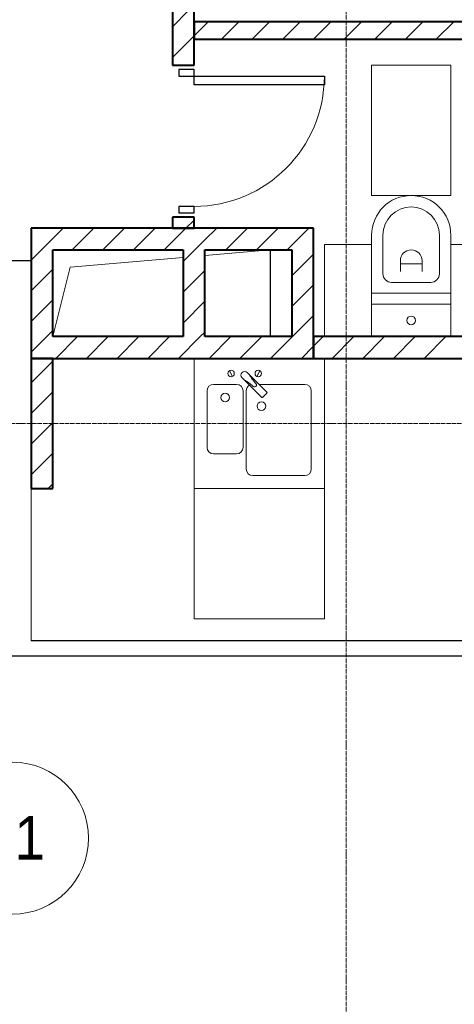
# Model space of a CAD drawing. Header units: millimetres. Extents: x -816133 to 919604, y 87941 to 147341.
# Tile 131 of 201: x -7155 to -5153, y 121299 to 125834. Entities that reach past the tile are written whole.
import ezdxf

# ---------------------------------------------------------------- set-up
doc = ezdxf.new("R2010")
doc.units = ezdxf.units.MM
doc.linetypes.add('ADSK_Линия сетки', pattern=[25, 20, -2.5, 0, -2.5])
doc.linetypes.add('Линия сетки', pattern=[25, 20, -2.5, 0, -2.5])
for name, color, linetype, lineweight in [('A-000-M_MASS', 7, 'Continuous', 18), ('A-010-A_ROOM', 7, 'Continuous', 20), ('A-200-M_WALL', 7, 'Continuous', 18), ('A-200-M_WALL_INT', 7, 'Continuous', 18), ('A-200-M_WALL_PAT', 7, 'Continuous', 40), ('A-325-M_DOOR', 7, 'Continuous', 18), ('A-700-M_FFE', 7, 'Continuous', 18), ('M-520-M_DRAINAGE_FW', 7, 'Continuous', 18), ('Z-030-M_GRID', 7, 'Continuous', 9), ('СС-011-ПОЖ-СИГНАЛИЗАЦИЯ', 1, 'Continuous', 30)]:
    doc.layers.add(name, color=color, linetype=linetype, lineweight=lineweight)
doc.styles.add('Arial_2', font='arial.ttf', dxfattribs={"width": 0.9, "height": 400})

# ---------------------------------------------------------------- blocks, each defined once
blk = doc.blocks.new('10эт')
at = {"layer": 'A-000-M_MASS', "color": 9}
for p, q in [((354001.7, 123625), (354301.8, 123651.1)), ((353381.6, 123571.1), (353901.7, 123616.3)), ((353301.7, 123251.5), (353381.6, 123571.1))]:
    blk.add_line(p, q, dxfattribs=at)
at = {"layer": 'A-000-M_MASS', "color": 9, "lineweight": 30}
blk.add_line((354301.8, 123651.1), (354301.8, 123251.1), dxfattribs=at)
at = {"layer": 'A-010-A_ROOM', "color": 9}
blk.add_circle((353115.4, 120941.2), 350, dxfattribs=at)
at = {"layer": 'A-200-M_WALL', "color": 9}
for p, q in [((353201.7, 123601.5), (351301.7, 123601.5)), ((351301.7, 123601.5), (353201.7, 123601.5)), ((353201.7, 123600.7), (351301.7, 123600.7)), ((351301.7, 123600.7), (353201.7, 123600.7)), ((353201.3, 121851.5), (353201.3, 122551.1)), ((353201.3, 122551.1), (353201.3, 121851.5)), ((353202.1, 121851.5), (353202.1, 122551.1)), ((353202.1, 122551.1), (353202.1, 121851.5)), ((353201.3, 121850.7), (353201.3, 121851.5)), ((353201.3, 121851.5), (353201.3, 121850.7)), ((358051.7, 121850.7), (353201.3, 121850.7)), ((353201.3, 121850.7), (358051.7, 121850.7)), ((358051.7, 121851.5), (353202.1, 121851.5)), ((353202.1, 121851.5), (358051.7, 121851.5))]:
    blk.add_line(p, q, dxfattribs=at)
at = {"layer": 'A-200-M_WALL_INT', "color": 9, "lineweight": 40}
for p, q in [((353851.7, 124751.1), (353851.7, 124501.1)), ((353951.7, 124501.1), (353951.7, 124751.1)), ((358051.7, 124701.1), (353951.7, 124701.1)), ((353951.7, 124701.1), (353951.7, 124621.1)), ((353951.7, 124621.1), (358051.7, 124621.1)), ((353851.7, 124501.1), (353951.7, 124501.1)), ((353851.7, 123801.1), (353851.7, 123751.1)), ((353951.7, 123801.1), (353851.7, 123801.1)), ((353951.7, 123751.1), (353951.7, 123801.1)), ((353201.7, 123751.1), (353201.7, 123251.1)), ((353301.7, 123751.1), (353201.7, 123751.1)), ((353901.7, 123751.1), (353301.7, 123751.1)), ((353851.7, 123751.1), (353951.7, 123751.1)), ((354001.7, 123751.1), (353901.7, 123751.1)), ((354401.7, 123751.1), (354001.7, 123751.1)), ((354501.7, 123751.1), (354401.7, 123751.1)), ((354501.7, 123151.1), (354501.7, 123751.1)), ((353301.7, 123251.1), (353301.7, 123651.1)), ((353301.7, 123651.1), (353901.7, 123651.1)), ((353901.7, 123651.1), (353901.7, 123251.1)), ((354001.7, 123651.1), (354401.7, 123651.1)), ((354001.7, 123251.1), (354001.7, 123651.1)), ((354401.7, 123651.1), (354401.7, 123251.1)), ((353201.7, 123251.1), (353201.7, 123151.1)), ((353901.7, 123251.1), (353301.7, 123251.1)), ((354401.7, 123251.1), (354001.7, 123251.1)), ((356001.7, 123251.1), (354501.7, 123251.1)), ((354501.7, 123251.1), (354501.7, 123151.1)), ((353201.7, 123151.1), (354401.7, 123151.1)), ((353201.7, 123151.1), (353201.7, 122551.1)), ((353301.7, 123151.1), (353201.7, 123151.1)), ((353301.7, 122551.1), (353301.7, 123151.1)), ((354401.7, 123151.1), (354501.7, 123151.1)), ((354501.7, 123151.1), (356001.7, 123151.1)), ((353201.7, 122551.1), (353301.7, 122551.1))]:
    blk.add_line(p, q, dxfattribs=at)
at = {"layer": 'A-200-M_WALL_PAT', "color": 9, "linetype": 'Continuous', "lineweight": 9}
for p, q in [((353851.7, 124678.2), (353924.6, 124751.1)), ((353951.7, 124636.8), (354016, 124701.1)), ((354077.4, 124621.1), (354157.4, 124701.1)), ((354218.9, 124621.1), (354298.9, 124701.1)), ((354360.3, 124621.1), (354440.3, 124701.1)), ((354501.7, 124621.1), (354581.7, 124701.1)), ((354643.1, 124621.1), (354723.1, 124701.1)), ((354784.5, 124621.1), (354864.5, 124701.1)), ((354926, 124621.1), (355006, 124701.1)), ((355067.4, 124621.1), (355147.4, 124701.1)), ((353851.7, 124536.8), (353951.7, 124636.8)), ((353914.5, 123751.1), (353951.7, 123788.2)), ((353201.7, 123745.3), (353207.4, 123751.1)), ((353301.7, 123703.9), (353348.9, 123751.1)), ((353390.3, 123651.1), (353490.3, 123751.1)), ((353531.7, 123651.1), (353631.7, 123751.1)), ((353673.1, 123651.1), (353773.1, 123751.1)), ((353814.5, 123651.1), (353901.7, 123738.2)), ((353901.7, 123738.2), (353914.5, 123751.1)), ((354001.7, 123696.8), (354056, 123751.1)), ((354097.4, 123651.1), (354197.4, 123751.1)), ((354238.8, 123651.1), (354338.8, 123751.1)), ((354401.7, 123672.5), (354480.2, 123751.1)), ((353201.7, 123603.9), (353301.7, 123703.9)), ((353901.7, 123596.8), (354001.7, 123696.8)), ((354380.2, 123651.1), (354401.7, 123672.5)), ((354401.7, 123531.1), (354501.7, 123631.1)), ((353201.7, 123462.5), (353301.7, 123562.5)), ((353901.7, 123455.4), (354001.7, 123555.4)), ((354401.7, 123389.7), (354501.7, 123489.7)), ((353201.7, 123321.1), (353301.7, 123421.1)), ((353901.7, 123314), (354001.7, 123414)), ((354401.7, 123248.3), (354501.7, 123348.3)), ((353273.1, 123251.1), (353301.7, 123279.7)), ((353980.2, 123251.1), (354001.7, 123272.5)), ((353201.7, 123179.7), (353273.1, 123251.1)), ((353314.5, 123151.1), (353414.5, 123251.1)), ((353456, 123151.1), (353556, 123251.1)), ((353597.4, 123151.1), (353697.4, 123251.1)), ((353738.8, 123151.1), (353838.8, 123251.1)), ((353880.2, 123151.1), (353980.2, 123251.1)), ((354021.6, 123151.1), (354121.6, 123251.1)), ((354163.1, 123151.1), (354263.1, 123251.1)), ((354304.5, 123151.1), (354401.7, 123248.3)), ((354501.7, 123206.9), (354545.9, 123251.1)), ((354587.3, 123151.1), (354687.3, 123251.1)), ((354728.8, 123151.1), (354828.8, 123251.1)), ((354870.2, 123151.1), (354970.2, 123251.1)), ((355011.6, 123151.1), (355111.6, 123251.1)), ((354445.9, 123151.1), (354501.7, 123206.9)), ((353201.7, 123038.2), (353301.7, 123138.2)), ((353201.7, 122896.8), (353301.7, 122996.8)), ((353201.7, 122755.4), (353301.7, 122855.4)), ((353201.7, 122614), (353301.7, 122714)), ((353280.2, 122551.1), (353301.7, 122572.5))]:
    blk.add_line(p, q, dxfattribs=at)
at = {"layer": 'A-325-M_DOOR', "color": 9, "lineweight": 30}
for p, q in [((353951.7, 124481.1), (353881.7, 124481.1)), ((353881.7, 124481.1), (353881.7, 124451.1)), ((353881.7, 124451.1), (353951.7, 124451.1)), ((353951.7, 124451.1), (353951.7, 124481.1)), ((353951.7, 124451.1), (354551.7, 124451.1)), ((353951.7, 124451.1), (354551.7, 124451.1)), ((353951.7, 124411.1), (353951.7, 124451.1)), ((354551.7, 124451.1), (354551.7, 124411.1)), ((354551.7, 124411.1), (353951.7, 124411.1)), ((353881.7, 123851.1), (353881.7, 123821.1)), ((353951.7, 123851.1), (353881.7, 123851.1)), ((353951.7, 123821.1), (353951.7, 123851.1)), ((353881.7, 123821.1), (353951.7, 123821.1))]:
    blk.add_line(p, q, dxfattribs=at)
at = {"layer": 'A-325-M_DOOR', "color": 9, "lineweight": 9}
blk.add_arc((353951.7, 124451.1), 600, 270, 0, dxfattribs=at)
at = {"layer": 'A-700-M_FFE', "color": 9, "lineweight": 9}
for p, q in [((355134.2, 124501.1), (354769.2, 124501.1)), ((354769.2, 124501.1), (354769.2, 123901.1)), ((355134.2, 123901.1), (355134.2, 124501.1)), ((354769.2, 123901.1), (355134.2, 123901.1)), ((354769.2, 123676.1), (354551.7, 123676.1)), ((354551.7, 123676.1), (354551.7, 123251.1)), ((355351.7, 123676.1), (355134.2, 123676.1)), ((354551.7, 122551.1), (353951.7, 122551.1)), ((353951.7, 122551.1), (353951.7, 121951.1)), ((354551.7, 121951.1), (354551.7, 122551.1)), ((353951.7, 121951.1), (354551.7, 121951.1))]:
    blk.add_line(p, q, dxfattribs=at)
at = {"layer": 'M-520-M_DRAINAGE_FW', "color": 9}
for p, q in [((354769.2, 123451.1), (354769.2, 123718.6)), ((354821.7, 123718.6), (354821.7, 123541.1)), ((355081.7, 123541.1), (355081.7, 123718.6)), ((355134.2, 123718.6), (355134.2, 123451.1)), ((354901.7, 123601.1), (354901.7, 123551.1)), ((354901.7, 123586.1), (355001.7, 123586.1)), ((355001.7, 123551.1), (355001.7, 123601.1)), ((354861.7, 123501.1), (355041.7, 123501.1)), ((355134.2, 123451.1), (354769.2, 123451.1)), ((354769.2, 123401.1), (354769.2, 123451.1)), ((354769.2, 123451.1), (355134.2, 123451.1)), ((355134.2, 123451.1), (355134.2, 123401.1)), ((354769.2, 123401.1), (355134.2, 123401.1)), ((354769.2, 123251.1), (354769.2, 123401.1)), ((355134.2, 123401.1), (354769.2, 123401.1)), ((355134.2, 123401.1), (355134.2, 123251.1)), ((353951.7, 123151.1), (353951.7, 122551.1)), ((353951.7, 123151.1), (353951.7, 122551.1)), ((354551.7, 122551.1), (354551.7, 123151.1)), ((354115, 123094.3), (354129.1, 123067.8)), ((354206, 123076.9), (354196.7, 123086.1)), ((354254.4, 123094.3), (354240.4, 123067.8)), ((354172.7, 123062.1), (354181.9, 123052.9)), ((354181.9, 123052.9), (354263.1, 122971.6)), ((354287.2, 122995.7), (354206, 123076.9)), ((354011.7, 123001.1), (354011.7, 122741.1)), ((354147.7, 123031.1), (354041.7, 123031.1)), ((354177.7, 122741.1), (354177.7, 123001.1)), ((354191.7, 123001.1), (354191.7, 122641.1)), ((354461.7, 123031.1), (354251.8, 123031.1)), ((354267.4, 122971.6), (354287.2, 122991.4)), ((354491.7, 122641.1), (354491.7, 123001.1)), ((354041.7, 122711.1), (354147.7, 122711.1)), ((354221.7, 122611.1), (354461.7, 122611.1)), ((353951.7, 122551.1), (354551.7, 122551.1))]:
    blk.add_line(p, q, dxfattribs=at)
for centre, radius, start, end in [((354951.7, 123718.6), 182.5, 0, 180), ((354951.7, 123718.6), 130, 0, 180), ((354951.7, 123601.1), 50, 0, 180), ((354861.7, 123541.1), 40, 180, 270), ((355041.7, 123541.1), 40, 270, 0), ((354951.7, 123326.1), 20, 0, 180), ((354951.7, 123326.1), 20, 180, 0), ((354122.1, 123081.1), 15, 0, 180), ((354122.1, 123081.1), 15, 180, 0), ((354184.7, 123074.1), 17, 45, 225), ((354247.4, 123081.1), 15, 0, 180), ((354247.4, 123081.1), 15, 180, 0), ((354080.3, 122870.8), 208.5, 46.5946, 60.8177), ((354388, 123178.6), 208.5, 209.1823, 223.4054), ((354230, 123028.8), 9.19, 225, 45), ((354041.7, 123001.1), 30, 90, 180), ((354094.7, 122971.1), 20, 0, 180), ((354147.7, 123001.1), 30, 0, 90), ((354221.7, 123001.1), 30, 118.5511, 180), ((354285.1, 122993.6), 3, 315, 45), ((354285.1, 122993.6), 3, 315, 45), ((354461.7, 123001.1), 30, 0, 90), ((354094.7, 122971.1), 20, 180, 0), ((354261.7, 122931.1), 20, 0, 180), ((354265.3, 122973.8), 3, 225, 315), ((354265.3, 122973.8), 3, 225, 315), ((354261.7, 122931.1), 20, 180, 0), ((354041.7, 122741.1), 30, 180, 270), ((354147.7, 122741.1), 30, 270, 0), ((354221.7, 122641.1), 30, 180, 270), ((354461.7, 122641.1), 30, 270, 0)]:
    blk.add_arc(centre, radius, start, end, dxfattribs=at)
at = {"layer": 'Z-030-M_GRID', "color": 9, "linetype": 'Линия сетки'}
blk.add_line((354651.7, 116076.8), (354651.7, 137026.1), dxfattribs=at)
at = {"layer": 'Z-030-M_GRID', "color": 9, "linetype": 'ADSK_Линия сетки'}
blk.add_line((358421.7, 122851.1), (308438.4, 122851.1), dxfattribs=at)
at = {"layer": 'A-010-A_ROOM', "color": 9, "lineweight": 30, "style": 'Arial_2', "width": 0.9}
blk.add_text('1-1', height=200, dxfattribs=at).set_placement((352901.5, 120842.9))

msp = doc.modelspace()

# ---------------------------------------------------------------- linework, layer by layer
at = {"layer": 'СС-011-ПОЖ-СИГНАЛИЗАЦИЯ', "ltscale": 100}
msp.add_lwpolyline([(-7393.2, 127627.2), (-7393.2, 126636.9), (-7691.4, 126636.9), (-7691.4, 125432.7), (-12093.2, 125432.7), (-12093.2, 124727.2), (-13211, 124727.2), (-13211, 122845.7), (-14740.7, 122845.7), (-14740.7, 122169.5), (-10504.7, 122169.5), (-10504.7, 122904.5), (-4562.5, 122904.5)], dxfattribs=at)

# ---------------------------------------------------------------- block references
at = {"layer": 'СС-011-ПОЖ-СИГНАЛИЗАЦИЯ', "color": 9, "lineweight": 30}
msp.add_blockref('10эт', (-360303.7, 1122.9), dxfattribs=at)

doc.saveas('drawing.dxf')
